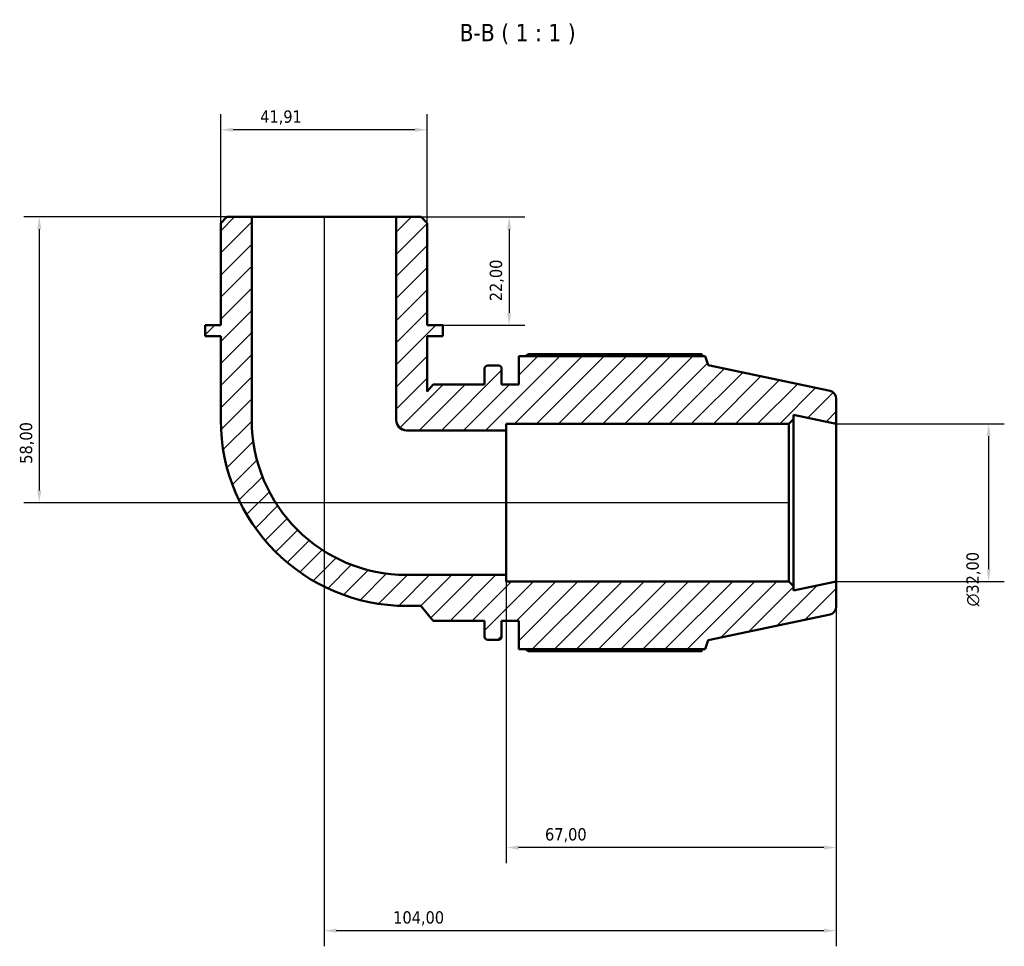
# Model space of a CAD drawing. Header units: millimetres. Extents: x 0 to 931, y 0 to 900.
# Tile 3 of 5: x 304 to 504, y 712 to 900. Entities that reach past the tile are written whole.
import ezdxf

# ---------------------------------------------------------------- set-up
doc = ezdxf.new("R2010")
doc.units = ezdxf.units.MM
for name, color, linetype, lineweight in [('Dimension (ISO)', 7, 'Continuous', 25), ('Hatch (ISO)', 7, 'Continuous', 18), ('Symbol (ISO)', 7, 'Continuous', 25), ('Visible (ISO)', 7, 'Continuous', 50)]:
    doc.layers.add(name, color=color, linetype=linetype, lineweight=lineweight)
doc.styles.add('Label Text (ISO)', font='tahoma.ttf')
doc.styles.add('Note Text (ISO)', font='tahoma.ttf')
doc.dimstyles.new('Default (ISO)', dxfattribs={"dimtxt": 2.5, "dimasz": 2.5, "dimexe": 3.175, "dimexo": 0, "dimgap": 0.762, "dimtad": 1, "dimrnd": 1e-08, "dimzin": 0, "dimtxsty": 'Note Text (ISO)', "dimcen": 0.09, "dimdle": 10, "dimclrd": 256, "dimclre": 256, "dimclrt": 232, "dimazin": 0, "dimtfac": 1.40208, "dimtmove": 0, "dimatfit": 3, "dimfxl": 1, "dimtolj": 1, "dimtzin": 0, "dimlwd": -1, "dimlwe": -1, "dimarcsym": 0})

# ---------------------------------------------------------------- blocks, each defined once
blk = doc.blocks.new('*D7')
at = {"layer": 'Defpoints', "color": 0, "transparency": 16777216}
for p in [(345.26, 877.63), (345.26, 858.69), (387.17, 858.69)]:
    blk.add_point(p, dxfattribs=at)
at = {"layer": 'Dimension (ISO)', "transparency": 16777216}
for p, q in [((345.26, 858.69), (345.26, 880.81)), ((387.17, 858.69), (387.17, 880.81)), ((384.67, 877.63), (347.76, 877.63))]:
    blk.add_line(p, q, dxfattribs=at)
for points in [[(347.76, 878.05), (347.76, 877.22), (345.26, 877.63)], [(384.67, 878.05), (384.67, 877.22), (387.17, 877.63)]]:
    blk.add_solid(points, dxfattribs=at)
at = {"layer": 'Dimension (ISO)', "color": 232, "true_color": 0xca0064, "transparency": 16777216, "insert": (353.27, 881.57), "char_height": 2.5, "attachment_point": 1, "style": 'Note Text (ISO)'}
blk.add_mtext('\\A1;41,91', dxfattribs=at)
blk = doc.blocks.new('*D8')
at = {"layer": 'Defpoints', "color": 0, "transparency": 16777216}
for p in [(380.89, 859.95), (390.32, 837.95), (403.8, 837.95)]:
    blk.add_point(p, dxfattribs=at)
at = {"layer": 'Dimension (ISO)', "transparency": 16777216}
for p, q in [((380.89, 859.95), (406.98, 859.95)), ((403.8, 857.45), (403.8, 840.45)), ((390.32, 837.95), (406.98, 837.95))]:
    blk.add_line(p, q, dxfattribs=at)
for points in [[(403.38, 857.45), (404.22, 857.45), (403.8, 859.95)], [(403.38, 840.45), (404.22, 840.45), (403.8, 837.95)]]:
    blk.add_solid(points, dxfattribs=at)
at = {"layer": 'Dimension (ISO)', "color": 232, "true_color": 0xca0064, "transparency": 16777216, "insert": (399.86, 842.84), "char_height": 2.5, "attachment_point": 1, "rotation": 90, "style": 'Note Text (ISO)'}
blk.add_mtext('\\A1;22,00', dxfattribs=at)
blk = doc.blocks.new('*D9')
at = {"layer": 'Defpoints', "color": 0, "transparency": 16777216}
for p in [(403.22, 787.28), (470.22, 785.95), (403.22, 731.95)]:
    blk.add_point(p, dxfattribs=at)
at = {"layer": 'Dimension (ISO)', "transparency": 16777216}
for p, q in [((403.22, 787.28), (403.22, 728.78)), ((470.22, 785.95), (470.22, 728.78)), ((467.72, 731.95), (405.72, 731.95))]:
    blk.add_line(p, q, dxfattribs=at)
for points in [[(405.72, 732.37), (405.72, 731.53), (403.22, 731.95)], [(467.72, 732.37), (467.72, 731.53), (470.22, 731.95)]]:
    blk.add_solid(points, dxfattribs=at)
at = {"layer": 'Dimension (ISO)', "color": 232, "true_color": 0xca0064, "transparency": 16777216, "insert": (411.09, 735.89), "char_height": 2.5, "attachment_point": 1, "style": 'Note Text (ISO)'}
blk.add_mtext('\\A1;67,00', dxfattribs=at)
blk = doc.blocks.new('*D10')
at = {"layer": 'Defpoints', "color": 0, "transparency": 16777216}
for p in [(366.22, 859.95), (470.22, 785.95), (366.22, 715.08)]:
    blk.add_point(p, dxfattribs=at)
at = {"layer": 'Dimension (ISO)', "transparency": 16777216}
for p, q in [((366.22, 859.95), (366.22, 711.91)), ((470.22, 785.95), (470.22, 711.91)), ((467.72, 715.08), (368.72, 715.08))]:
    blk.add_line(p, q, dxfattribs=at)
for points in [[(368.72, 715.5), (368.72, 714.67), (366.22, 715.08)], [(467.72, 715.5), (467.72, 714.67), (470.22, 715.08)]]:
    blk.add_solid(points, dxfattribs=at)
at = {"layer": 'Dimension (ISO)', "color": 232, "true_color": 0xca0064, "transparency": 16777216, "insert": (380.27, 719.02), "char_height": 2.5, "attachment_point": 1, "style": 'Note Text (ISO)'}
blk.add_mtext('\\A1;104,00', dxfattribs=at)
blk = doc.blocks.new('*D11')
at = {"layer": 'Defpoints', "color": 0, "transparency": 16777216}
for p in [(470.22, 817.95), (470.22, 785.95), (501.15, 785.95)]:
    blk.add_point(p, dxfattribs=at)
at = {"layer": 'Dimension (ISO)', "transparency": 16777216}
for p, q in [((470.22, 817.95), (504.33, 817.95)), ((501.15, 815.45), (501.15, 788.45)), ((470.22, 785.95), (504.33, 785.95))]:
    blk.add_line(p, q, dxfattribs=at)
for points in [[(500.74, 815.45), (501.57, 815.45), (501.15, 817.95)], [(500.74, 788.45), (501.57, 788.45), (501.15, 785.95)]]:
    blk.add_solid(points, dxfattribs=at)
at = {"layer": 'Dimension (ISO)', "color": 232, "true_color": 0xca0064, "transparency": 16777216, "insert": (496.63, 780.9), "char_height": 2.5, "attachment_point": 1, "rotation": 90, "style": 'Note Text (ISO)'}
blk.add_mtext('\\A1;\\fAIGDT|b0|i0;\\H2.5000;\\ln\\fTahoma|b0|i0;\\H2.5000;32,00', dxfattribs=at)
blk = doc.blocks.new('*D13')
at = {"layer": 'Defpoints', "color": 0, "transparency": 16777216}
for p in [(351.55, 859.95), (308.42, 801.95), (460.59, 801.95)]:
    blk.add_point(p, dxfattribs=at)
at = {"layer": 'Dimension (ISO)', "transparency": 16777216}
for p, q in [((351.55, 859.95), (305.25, 859.95)), ((308.42, 857.45), (308.42, 804.45)), ((460.59, 801.95), (305.25, 801.95))]:
    blk.add_line(p, q, dxfattribs=at)
for points in [[(308.01, 857.45), (308.84, 857.45), (308.42, 859.95)], [(308.01, 804.45), (308.84, 804.45), (308.42, 801.95)]]:
    blk.add_solid(points, dxfattribs=at)
at = {"layer": 'Dimension (ISO)', "color": 232, "true_color": 0xca0064, "transparency": 16777216, "insert": (304.48, 809.85), "char_height": 2.5, "attachment_point": 1, "rotation": 90, "style": 'Note Text (ISO)'}
blk.add_mtext('\\A1;58,00', dxfattribs=at)

msp = doc.modelspace()

# ---------------------------------------------------------------- hatches: boundary and pattern name
at = {"layer": 'Hatch (ISO)'}
h = msp.add_hatch(dxfattribs=at)
h.set_pattern_fill('ANSI31', color=256, scale=25.4, style=0)
h.set_pattern_definition([(45, (0, 0), (-2.245064, 2.245064), [])])
edge = h.paths.add_edge_path()
edge.add_line((387.174, 858.694), (385.917, 859.951))
edge.add_line((385.917, 859.951), (380.888, 859.951))
edge.add_line((380.888, 859.951), (380.888, 818.715))
edge.add_ellipse((382.983, 818.715), major_axis=(-2.096, 0), ratio=1, start_angle=0, end_angle=90)
edge.add_line((382.983, 816.62), (403.219, 816.62))
edge.add_line((403.219, 816.62), (403.219, 817.951))
edge.add_line((403.219, 817.951), (460.593, 817.951))
edge.add_line((460.593, 817.951), (461.553, 818.911))
edge.add_line((461.553, 818.911), (461.553, 819.794))
edge.add_line((461.553, 819.794), (470.219, 817.951))
edge.add_line((470.219, 817.951), (470.219, 823.056))
edge.add_ellipse((468.619, 823.056), major_axis=(1.6, 0), ratio=1, start_angle=0, end_angle=78)
edge.add_line((468.952, 824.621), (444.219, 829.878))
edge.add_line((444.219, 829.878), (443.624, 831.711))
edge.add_line((443.624, 831.711), (405.739, 831.711))
edge.add_line((405.739, 831.711), (405.739, 825.951))
edge.add_line((405.739, 825.951), (402.273, 825.951))
edge.add_line((402.273, 825.951), (402.273, 829.151))
edge.add_ellipse((401.633, 829.151), major_axis=(0.64, 0), ratio=1, start_angle=0, end_angle=90)
edge.add_line((401.633, 829.791), (399.446, 829.791))
edge.add_ellipse((399.446, 829.151), major_axis=(0, 0.64), ratio=1, start_angle=0, end_angle=90)
edge.add_line((398.806, 829.151), (398.806, 825.951))
edge.add_line((398.806, 825.951), (388.406, 825.951))
edge.add_line((388.406, 825.951), (387.174, 824.484))
edge.add_line((387.174, 824.484), (387.174, 835.751))
edge.add_line((387.174, 835.751), (390.318, 835.751))
edge.add_line((390.318, 835.751), (390.318, 837.951))
edge.add_line((390.318, 837.951), (387.174, 837.951))
edge.add_line((387.174, 837.951), (387.174, 858.694))
edge = h.paths.add_edge_path()
edge.add_line((346.522, 859.951), (345.264, 858.694))
edge.add_line((345.264, 858.694), (345.264, 837.951))
edge.add_line((345.264, 837.951), (342.121, 837.951))
edge.add_line((342.121, 837.951), (342.121, 835.751))
edge.add_line((342.121, 835.751), (345.264, 835.751))
edge.add_line((345.264, 835.751), (345.264, 818.715))
edge.add_ellipse((382.983, 818.715), major_axis=(-37.719, 0), ratio=1, start_angle=0, end_angle=90)
edge.add_line((382.983, 780.996), (385.851, 780.996))
edge.add_line((385.851, 780.996), (388.406, 777.951))
edge.add_line((388.406, 777.951), (398.806, 777.951))
edge.add_line((398.806, 777.951), (398.806, 774.751))
edge.add_ellipse((399.446, 774.751), major_axis=(-0.64, 0), ratio=1, start_angle=0, end_angle=90)
edge.add_line((399.446, 774.111), (401.633, 774.111))
edge.add_ellipse((401.633, 774.751), major_axis=(0, -0.64), ratio=1, start_angle=0, end_angle=90)
edge.add_line((402.273, 774.751), (402.273, 777.951))
edge.add_line((402.273, 777.951), (405.739, 777.951))
edge.add_line((405.739, 777.951), (405.739, 772.191))
edge.add_line((405.739, 772.191), (443.624, 772.191))
edge.add_line((443.624, 772.191), (444.219, 774.025))
edge.add_line((444.219, 774.025), (468.952, 779.282))
edge.add_ellipse((468.619, 780.847), major_axis=(0.333, -1.565), ratio=1, start_angle=0, end_angle=78)
edge.add_line((470.219, 780.847), (470.219, 785.951))
edge.add_line((470.219, 785.951), (461.553, 784.109))
edge.add_line((461.553, 784.109), (461.553, 784.991))
edge.add_line((461.553, 784.991), (460.593, 785.951))
edge.add_line((460.593, 785.951), (403.219, 785.951))
edge.add_line((403.219, 785.951), (403.219, 787.283))
edge.add_line((403.219, 787.283), (382.983, 787.283))
edge.add_ellipse((382.983, 818.715), major_axis=(0, -31.432), ratio=1, start_angle=270, end_angle=360, ccw=False)
edge.add_line((351.551, 818.715), (351.551, 859.951))
edge.add_line((351.551, 859.951), (346.522, 859.951))

# ---------------------------------------------------------------- linework, layer by layer
at = {"layer": 'Visible (ISO)'}
for p, q in [((346.522, 859.951), (345.264, 858.694)), ((351.551, 859.951), (346.522, 859.951)), ((351.551, 818.715), (351.551, 859.951)), ((380.888, 859.951), (351.551, 859.951)), ((385.917, 859.951), (380.888, 859.951)), ((380.888, 859.951), (380.888, 818.715)), ((387.174, 858.694), (385.917, 859.951)), ((345.264, 858.694), (345.264, 837.951)), ((387.174, 837.951), (387.174, 858.694)), ((345.264, 837.951), (342.121, 837.951)), ((342.121, 837.951), (342.121, 835.751)), ((390.318, 837.951), (387.174, 837.951)), ((390.318, 835.751), (390.318, 837.951)), ((342.121, 835.751), (345.264, 835.751)), ((345.264, 835.751), (345.264, 818.715)), ((387.174, 824.484), (387.174, 835.751)), ((387.174, 835.751), (390.318, 835.751)), ((443.624, 831.711), (405.739, 831.711)), ((405.739, 831.711), (405.739, 825.951)), ((442.896, 832.061), (407.659, 832.061)), ((444.219, 829.878), (443.624, 831.711)), ((401.633, 829.791), (399.446, 829.791)), ((468.952, 824.621), (444.219, 829.878)), ((398.806, 829.151), (398.806, 825.951)), ((402.273, 825.951), (402.273, 829.151)), ((388.406, 825.951), (387.174, 824.484)), ((398.806, 825.951), (388.406, 825.951)), ((405.739, 825.951), (402.273, 825.951)), ((470.219, 817.951), (470.219, 823.056)), ((461.553, 818.911), (461.553, 819.794)), ((461.553, 819.794), (470.219, 817.951)), ((403.219, 816.62), (403.219, 817.951)), ((403.219, 817.951), (460.593, 817.951)), ((460.593, 817.951), (461.553, 818.911)), ((460.593, 817.951), (460.593, 785.951)), ((461.553, 784.991), (461.553, 818.911)), ((470.219, 785.951), (470.219, 817.951)), ((382.983, 816.62), (403.219, 816.62)), ((403.219, 787.283), (403.219, 816.62)), ((403.219, 787.283), (382.983, 787.283)), ((403.219, 785.951), (403.219, 787.283)), ((460.593, 785.951), (403.219, 785.951)), ((461.553, 784.991), (460.593, 785.951)), ((470.219, 785.951), (461.553, 784.109)), ((470.219, 780.847), (470.219, 785.951)), ((461.553, 784.109), (461.553, 784.991)), ((382.983, 780.996), (385.851, 780.996)), ((385.851, 780.996), (388.406, 777.951)), ((388.406, 777.951), (398.806, 777.951)), ((398.806, 777.951), (398.806, 774.751)), ((402.273, 774.751), (402.273, 777.951)), ((402.273, 777.951), (405.739, 777.951)), ((405.739, 777.951), (405.739, 772.191)), ((444.219, 774.025), (468.952, 779.282)), ((399.446, 774.111), (401.633, 774.111)), ((443.624, 772.191), (444.219, 774.025)), ((405.739, 772.191), (443.624, 772.191)), ((407.659, 771.842), (442.896, 771.842))]:
    msp.add_line(p, q, dxfattribs=at)
for centre, radius, start, end in [((399.446, 829.151), 0.64, 90, 180), ((401.633, 829.151), 0.64, 0, 90), ((468.619, 823.056), 1.6, 0, 78), ((382.983, 818.715), 37.719, 180, 270), ((382.983, 818.715), 31.432, 180, 270), ((382.983, 818.715), 2.096, 180, 270), ((468.619, 780.847), 1.6, 282, 0), ((399.446, 774.751), 0.64, 180, 270), ((401.633, 774.751), 0.64, 270, 0)]:
    msp.add_arc(centre, radius, start, end, dxfattribs=at)
for points, weights in [([(407.102, 831.711), (407.376, 831.885), (407.659, 832.061)], [1.01396366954, 1.01649047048, 1.01887259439]), ([(443.077, 831.711), (442.988, 831.885), (442.896, 832.061)], [1.00107785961, 1.0006129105, 1]), ([(407.659, 771.842), (407.376, 772.018), (407.102, 772.191)], [1.01887259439, 1.01649047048, 1.01396366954]), ([(442.896, 771.842), (442.988, 772.018), (443.077, 772.191)], [1, 1.0006129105, 1.00107785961])]:
    msp.add_rational_spline(points, weights, degree=2, dxfattribs=at)

# ---------------------------------------------------------------- texts
at = {"layer": 'Symbol (ISO)', "insert": (393.731, 894.978), "char_height": 3.5, "attachment_point": 7, "style": 'Label Text (ISO)'}
msp.add_mtext('B-B ( 1 : 1 )', dxfattribs=at)

# ---------------------------------------------------------------- dimensions: what is measured, and where the dimension line sits
at = {"layer": 'Dimension (ISO)'}
dim = msp.add_linear_dim(base=(345.264, 877.633), p1=(387.174, 858.694), p2=(345.264, 858.694), dimstyle='Default (ISO)', override={"dimdec": 2, "dimtp": 0, "dimtm": 0, "dimtdec": 2, "dimtofl": 0, "dimatfit": 1}, dxfattribs=at)
dim.commit()
dim.dimension.update_dxf_attribs({"geometry": '*D7', "text_midpoint": (357.367, 877.633), "dimtype": 160})
for base, p1, p2, angle, picture, middle in [((308.425, 801.951), (351.551, 859.951), (460.593, 801.951), 270, '*D13', (308.425, 813.951)), ((366.219, 715.083), (470.219, 785.951), (366.219, 859.951), 180, '*D10', (385.219, 715.083)), ((403.8, 837.951), (380.888, 859.951), (390.318, 837.951), 270, '*D8', (403.8, 846.951)), ((403.219, 731.951), (470.219, 785.951), (403.219, 787.283), 180, '*D9', (415.219, 731.951))]:
    dim = msp.add_linear_dim(base=base, p1=p1, p2=p2, angle=angle, dimstyle='Default (ISO)', override={"dimdec": 2, "dimtp": 0, "dimtm": 0, "dimtdec": 2, "dimtofl": 0, "dimatfit": 1}, dxfattribs=at)
    dim.commit()
    dim.dimension.update_dxf_attribs({"geometry": picture, "text_midpoint": middle, "dimtype": 160})
dim = msp.add_linear_dim(base=(501.154, 785.951), p1=(470.219, 817.951), p2=(470.219, 785.951), angle=90, text='\\fAIGDT|b0|i0;\\H2.5000;\\ln\\fTahoma|b0|i0;\\H2.5000;<>', dimstyle='Default (ISO)', override={"dimdec": 2, "dimtp": 0, "dimtm": 0, "dimtdec": 2, "dimtofl": 0, "dimatfit": 1}, dxfattribs=at)
dim.commit()
dim.dimension.update_dxf_attribs({"geometry": '*D11', "text_midpoint": (501.154, 786.451), "dimtype": 160})

doc.saveas('drawing.dxf')
